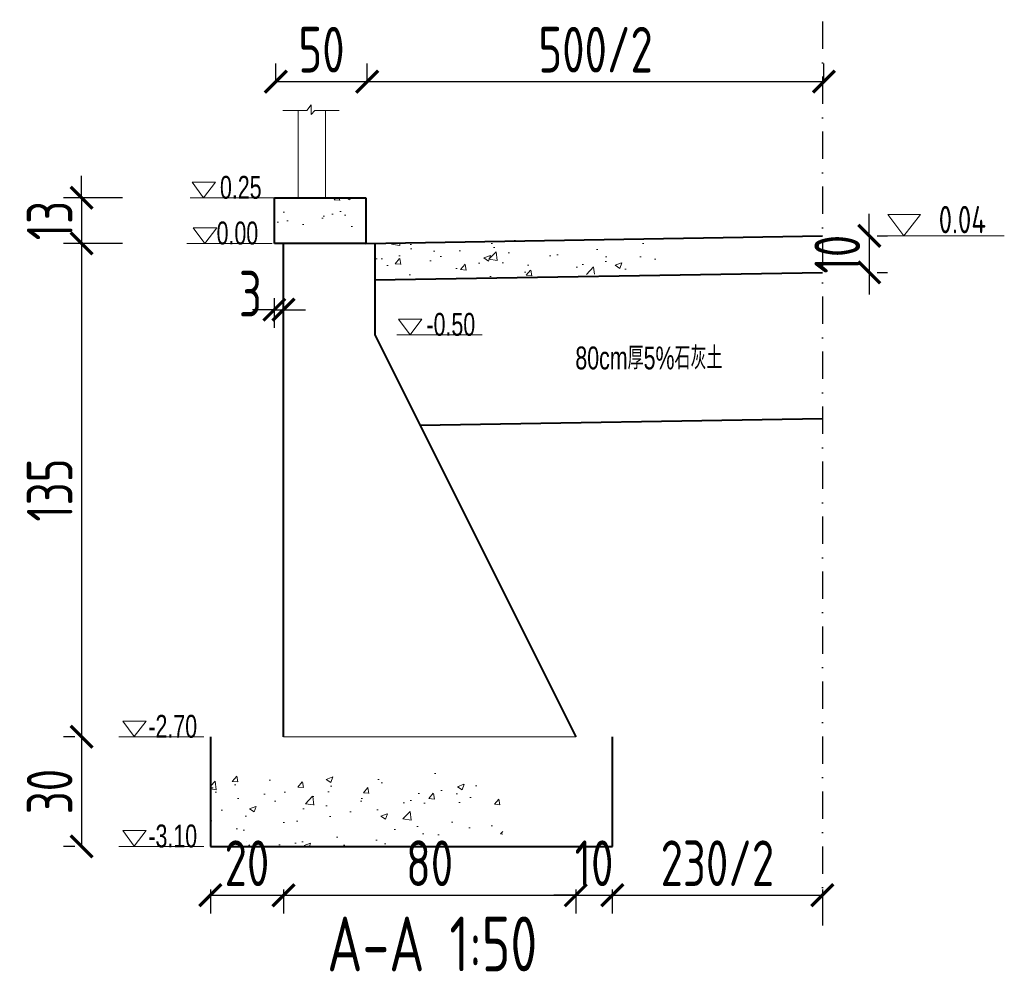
# Model space of a CAD drawing. Header units: inches. Extents: x 97745 to 142261, y 62673 to 100665.
# Tile 54 of 148: x 116458 to 116997, y 78902 to 79424. Entities that reach past the tile are written whole.
import ezdxf

# ---------------------------------------------------------------- set-up
doc = ezdxf.new("R2010")
doc.units = ezdxf.units.IN
doc.header["$MEASUREMENT"] = 0
doc.linetypes.add('DASHDOTX2', pattern=[2, 1, -0.5, 0, -0.5])
doc.layers.get('0').update_dxf_attribs({"lineweight": 15})
for name, color, linetype, lineweight in [('BM1', 7, 'Continuous', 15), ('文字', 7, 'Continuous', 20), ('轮廓线', 1, 'Continuous', 40)]:
    doc.layers.add(name, color=color, linetype=linetype, lineweight=lineweight)
doc.layers.add('轴线', color=3, linetype='DASHDOTX2')
doc.styles.add('HZTXT', font='tssdeng.shx', dxfattribs={"width": 0.75, "bigfont": 'hztxt.shx'})
doc.styles.get("Standard").update_dxf_attribs({"font": 'hztxt_e.shx', "width": 0.7, "bigfont": 'hztxt.shx'})
doc.dimstyles.new('3', dxfattribs={"dimtxt": 25, "dimasz": 12, "dimexe": 10, "dimexo": 30, "dimgap": 5, "dimtad": 1, "dimdec": 0, "dimzin": 0, "dimdsep": 46, "dimtxsty": 'HZTXT', "dimblk": 'ARCHTICK', "dimcen": 0, "dimclrt": 7, "dimazin": 2, "dimtfac": 1, "dimtdec": 0, "dimtix": 1, "dimtmove": 2, "dimatfit": 3, "dimfxl": 250, "dimtolj": 1, "dimtzin": 0, "dimarcsym": 0})

# ---------------------------------------------------------------- blocks, each defined once
blk = doc.blocks.new('_ArchTick')
at = {"color": 0, "linetype": 'ByBlock', "const_width": 0.15}
blk.add_lwpolyline([(-0.5, -0.5), (0.5, 0.5)], dxfattribs=at)
blk = doc.blocks.new('*D541')
at = {"color": 0, "lineweight": -2}
for p, q in [((116562.17, 78947.77), (116562.17, 78934.67)), ((116602.17, 78947.77), (116602.17, 78934.67)), ((116562.17, 78944.67), (116602.17, 78944.67))]:
    blk.add_line(p, q, dxfattribs=at)
at = {"color": 0, "lineweight": -2, "xscale": 12, "yscale": 12, "zscale": 12, "rotation": 180}
blk.add_blockref('_ArchTick', (116562.17, 78944.67), dxfattribs=at)
at = {"color": 0, "lineweight": -2, "xscale": 12, "yscale": 12, "zscale": 12}
blk.add_blockref('_ArchTick', (116602.17, 78944.67), dxfattribs=at)
at = {"color": 7, "insert": (116582.17, 78962.17), "char_height": 25, "attachment_point": 5, "style": 'HZTXT'}
blk.add_mtext('\\A1;20', dxfattribs=at)
blk = doc.blocks.new('*D542')
at = {"color": 0, "lineweight": -2}
for p, q in [((116602.17, 78947.77), (116602.17, 78934.67)), ((116762.17, 78947.77), (116762.17, 78934.67)), ((116602.17, 78944.67), (116762.17, 78944.67))]:
    blk.add_line(p, q, dxfattribs=at)
at = {"color": 0, "lineweight": -2, "xscale": 12, "yscale": 12, "zscale": 12, "rotation": 180}
blk.add_blockref('_ArchTick', (116602.17, 78944.67), dxfattribs=at)
at = {"color": 0, "lineweight": -2, "xscale": 12, "yscale": 12, "zscale": 12}
blk.add_blockref('_ArchTick', (116762.17, 78944.67), dxfattribs=at)
at = {"color": 7, "insert": (116682.17, 78962.17), "char_height": 25, "attachment_point": 5, "style": 'HZTXT'}
blk.add_mtext('\\A1;80', dxfattribs=at)
blk = doc.blocks.new('*D543')
at = {"color": 0, "lineweight": -2}
for p, q in [((116762.17, 78947.77), (116762.17, 78934.67)), ((116782.17, 78947.77), (116782.17, 78934.67)), ((116762.17, 78944.67), (116750.17, 78944.67)), ((116762.17, 78944.67), (116782.17, 78944.67)), ((116782.17, 78944.67), (116794.17, 78944.67))]:
    blk.add_line(p, q, dxfattribs=at)
at = {"color": 0, "lineweight": -2, "xscale": 12, "yscale": 12, "zscale": 12}
blk.add_blockref('_ArchTick', (116762.17, 78944.67), dxfattribs=at)
at = {"color": 0, "lineweight": -2, "xscale": 12, "yscale": 12, "zscale": 12, "rotation": 180}
blk.add_blockref('_ArchTick', (116782.17, 78944.67), dxfattribs=at)
at = {"color": 7, "insert": (116772.17, 78962.17), "char_height": 25, "attachment_point": 5, "style": 'HZTXT'}
blk.add_mtext('\\A1;10', dxfattribs=at)
blk = doc.blocks.new('*D544')
at = {"color": 0, "lineweight": -2}
for p, q in [((116491.7, 79326.42), (116491.7, 79338.42)), ((116514.1, 79326.42), (116481.7, 79326.42)), ((116491.7, 79326.42), (116491.7, 79301.42)), ((116514.1, 79301.42), (116481.7, 79301.42)), ((116491.7, 79301.42), (116491.7, 79289.42))]:
    blk.add_line(p, q, dxfattribs=at)
at = {"color": 0, "lineweight": -2, "xscale": 12, "yscale": 12, "zscale": 12}
for p, rotation in [((116491.7, 79326.42), 270), ((116491.7, 79301.42), 90)]:
    blk.add_blockref('_ArchTick', p, dxfattribs=dict(at, rotation=rotation))
at = {"color": 7, "insert": (116474.2, 79313.92), "char_height": 25, "attachment_point": 5, "rotation": 90, "style": 'HZTXT'}
blk.add_mtext('\\A1;13', dxfattribs=at)
blk = doc.blocks.new('*D545')
at = {"color": 0, "lineweight": -2}
for p, q in [((116487.9, 79301.42), (116481.7, 79301.42)), ((116491.7, 79301.42), (116491.7, 79031.42)), ((116487.9, 79031.42), (116481.7, 79031.42))]:
    blk.add_line(p, q, dxfattribs=at)
at = {"color": 0, "lineweight": -2, "xscale": 12, "yscale": 12, "zscale": 12}
for p, rotation in [((116491.7, 79301.42), 90), ((116491.7, 79031.42), 270)]:
    blk.add_blockref('_ArchTick', p, dxfattribs=dict(at, rotation=rotation))
at = {"color": 7, "insert": (116474.2, 79166.42), "char_height": 25, "attachment_point": 5, "rotation": 90, "style": 'HZTXT'}
blk.add_mtext('\\A1;135', dxfattribs=at)
blk = doc.blocks.new('*D546')
at = {"color": 0, "lineweight": -2}
for p, q in [((116487.9, 79031.42), (116481.7, 79031.42)), ((116491.7, 79031.42), (116491.7, 78971.42)), ((116487.9, 78971.42), (116481.7, 78971.42))]:
    blk.add_line(p, q, dxfattribs=at)
at = {"color": 0, "lineweight": -2, "xscale": 12, "yscale": 12, "zscale": 12}
for p, rotation in [((116491.7, 79031.42), 90), ((116491.7, 78971.42), 270)]:
    blk.add_blockref('_ArchTick', p, dxfattribs=dict(at, rotation=rotation))
at = {"color": 7, "insert": (116474.2, 79001.42), "char_height": 25, "attachment_point": 5, "rotation": 90, "style": 'HZTXT'}
blk.add_mtext('\\A1;30', dxfattribs=at)
blk = doc.blocks.new('三角形')
at = {"layer": '轮廓线', "color": 0, "lineweight": 20}
for p, q in [((24441.9, 199232.1), (24477.5, 199232.1)), ((24459.3, 199208.6), (24441.9, 199232.1)), ((24477.5, 199232.1), (24459.3, 199208.6))]:
    blk.add_line(p, q, dxfattribs=at)
blk = doc.blocks.new('*D547')
at = {"color": 0, "lineweight": -2}
for p, q in [((116922.8, 79305.52), (116922.8, 79317.52)), ((116922.8, 79305.52), (116922.8, 79285.52)), ((116927.17, 79305.52), (116932.8, 79305.52)), ((116922.8, 79285.52), (116922.8, 79273.52)), ((116927.17, 79285.52), (116932.8, 79285.52))]:
    blk.add_line(p, q, dxfattribs=at)
at = {"color": 0, "lineweight": -2, "xscale": 12, "yscale": 12, "zscale": 12}
for p, rotation in [((116922.8, 79305.52), 270), ((116922.8, 79285.52), 90)]:
    blk.add_blockref('_ArchTick', p, dxfattribs=dict(at, rotation=rotation))
at = {"color": 7, "insert": (116905.3, 79295.52), "char_height": 25, "attachment_point": 5, "rotation": 90, "style": 'HZTXT'}
blk.add_mtext('\\A1;10', dxfattribs=at)
blk = doc.blocks.new('*D538')
at = {"color": 0, "lineweight": -2}
for p, q in [((116598, 79390.14), (116598, 79399.94)), ((116648, 79390.14), (116648, 79399.94)), ((116598, 79389.94), (116648, 79389.94))]:
    blk.add_line(p, q, dxfattribs=at)
at = {"color": 0, "lineweight": -2, "xscale": 12, "yscale": 12, "zscale": 12, "rotation": 180}
blk.add_blockref('_ArchTick', (116598, 79389.94), dxfattribs=at)
at = {"color": 0, "lineweight": -2, "xscale": 12, "yscale": 12, "zscale": 12}
blk.add_blockref('_ArchTick', (116648, 79389.94), dxfattribs=at)
at = {"color": 7, "insert": (116623, 79407.44), "char_height": 25, "attachment_point": 5, "style": 'HZTXT'}
blk.add_mtext('\\A1;50', dxfattribs=at)
blk = doc.blocks.new('*D548')
at = {"color": 0, "lineweight": -2}
for p, q in [((116597.17, 79271.42), (116597.17, 79255.14)), ((116602.17, 79271.42), (116602.17, 79255.14)), ((116597.17, 79265.14), (116585.17, 79265.14)), ((116597.17, 79265.14), (116602.17, 79265.14)), ((116602.17, 79265.14), (116614.17, 79265.14))]:
    blk.add_line(p, q, dxfattribs=at)
at = {"color": 0, "lineweight": -2, "xscale": 12, "yscale": 12, "zscale": 12}
blk.add_blockref('_ArchTick', (116597.17, 79265.14), dxfattribs=at)
at = {"color": 0, "lineweight": -2, "xscale": 12, "yscale": 12, "zscale": 12, "rotation": 180}
blk.add_blockref('_ArchTick', (116602.17, 79265.14), dxfattribs=at)
at = {"color": 7, "insert": (116584.07, 79273.89), "char_height": 25, "attachment_point": 5, "style": 'HZTXT'}
blk.add_mtext('\\A1;3', dxfattribs=at)
blk = doc.blocks.new('*D539')
at = {"color": 0, "lineweight": -2}
for p, q in [((116648, 79390.14), (116648, 79399.94)), ((116898, 79390.14), (116898, 79399.94)), ((116648, 79389.94), (116898, 79389.94))]:
    blk.add_line(p, q, dxfattribs=at)
at = {"color": 0, "lineweight": -2, "xscale": 12, "yscale": 12, "zscale": 12, "rotation": 180}
blk.add_blockref('_ArchTick', (116648, 79389.94), dxfattribs=at)
at = {"color": 0, "lineweight": -2, "xscale": 12, "yscale": 12, "zscale": 12}
blk.add_blockref('_ArchTick', (116898, 79389.94), dxfattribs=at)
at = {"color": 7, "insert": (116773, 79407.44), "char_height": 25, "attachment_point": 5, "style": 'HZTXT'}
blk.add_mtext('\\A1;500/2', dxfattribs=at)
blk = doc.blocks.new('*D540')
at = {"color": 0, "lineweight": -2}
for p, q in [((116782.17, 78947.77), (116782.17, 78934.67)), ((116897.17, 78947.77), (116897.17, 78934.67)), ((116782.17, 78944.67), (116897.17, 78944.67))]:
    blk.add_line(p, q, dxfattribs=at)
at = {"color": 0, "lineweight": -2, "xscale": 12, "yscale": 12, "zscale": 12, "rotation": 180}
blk.add_blockref('_ArchTick', (116782.17, 78944.67), dxfattribs=at)
at = {"color": 0, "lineweight": -2, "xscale": 12, "yscale": 12, "zscale": 12}
blk.add_blockref('_ArchTick', (116897.17, 78944.67), dxfattribs=at)
at = {"color": 7, "insert": (116839.67, 78962.17), "char_height": 25, "attachment_point": 5, "style": 'HZTXT'}
blk.add_mtext('\\A1;230/2', dxfattribs=at)

msp = doc.modelspace()

# ---------------------------------------------------------------- hatches: boundary and pattern name
h = msp.add_hatch()
h.set_pattern_fill('AR-CONC', color=256, scale=5, style=0)
h.set_pattern_definition([(50, (69544.11, -21198.784), (35.863009, -3.137607), [3.75, -41.25]), (355, (69544.11, -21198.784), (-6.937567, 37.609607), [3, -33]), (100.4514, (69547.098, -21199.045), (28.925469, 34.471977), [3.18701, -35.057106]), (46.1842, (69544.11, -21188.784), (53.362052, -8.27595), [5.625, -61.875]), (96.6356, (69548.556, -21189.473), (46.733135, 48.705894), [4.780514, -52.58565]), (351.1842, (69544.11, -21188.784), (46.733097, 48.70593), [4.5, -49.5]), (21, (69549.11, -21191.284), (29.8453526, -20.1309445), [3.75, -41.25]), (326, (69549.11, -21191.284), (12.165767, 36.257502), [3, -33]), (71.4514, (69551.596, -21192.96), (42.011131, 16.126525), [3.18701, -35.057106]), (37.5, (69544.109, -21198.784), (0.6079928, 16.6446927), [0, -32.6, 0, -33.5, 0, -33.125]), (7.5, (69544.11, -21198.784), (13.153477, 19.7205856), [0, -19.1, 0, -31.85, 0, -12.625]), (327.5, (69532.96, -21198.784), (26.6911218, -1.1277436), [0, -12.5, 0, -39, 0, -51.75]), (317.5, (69527.96, -21198.784), (29.1593085, 5.005249), [0, -16.25, 0, -25.9, 0, -36.75])])
h.paths.add_polyline_path([(116597.174, 79326.423), (116597.174, 79301.423), (116602.174, 79301.423), (116647.174, 79301.423), (116647.174, 79326.423)])
h = msp.add_hatch()
h.set_pattern_fill('AR-CONC', color=256, scale=5, style=0)
h.set_pattern_definition([(50, (69544.11, -19713.784), (35.863009, -3.137607), [3.75, -41.25]), (355, (69544.11, -19713.784), (-6.937567, 37.609607), [3, -33]), (100.4514, (69547.098, -19714.045), (28.925469, 34.471977), [3.18701, -35.057106]), (46.1842, (69544.11, -19703.784), (53.362052, -8.27595), [5.625, -61.875]), (96.6356, (69548.556, -19704.473), (46.733135, 48.705894), [4.780514, -52.58565]), (351.1842, (69544.11, -19703.784), (46.733097, 48.70593), [4.5, -49.5]), (21, (69549.11, -19706.284), (29.845353, -20.1309445), [3.75, -41.25]), (326, (69549.11, -19706.284), (12.165767, 36.257502), [3, -33]), (71.4514, (69551.596, -19707.96), (42.011131, 16.126525), [3.18701, -35.057106]), (37.5, (69544.109, -19713.784), (0.6079928, 16.6446927), [0, -32.6, 0, -33.5, 0, -33.125]), (7.5, (69544.11, -19713.784), (13.153477, 19.7205856), [0, -19.1, 0, -31.85, 0, -12.625]), (327.5, (69532.96, -19713.784), (26.6911218, -1.1277436), [0, -12.5, 0, -39, 0, -51.75]), (317.5, (69527.96, -19713.784), (29.1593085, 5.005249), [0, -16.25, 0, -25.9, 0, -36.75])])
h.paths.add_polyline_path([(116809.634, 79295.355), (116808.242, 79296.643), (116811.466, 79296.643), (116809.634, 79298.06), (116809.634, 79305.532), (116652.174, 79301.549), (116652.174, 79281.549), (116809.634, 79285.532)])
h = msp.add_hatch()
h.set_pattern_fill('AR-CONC', color=256, scale=5, style=0)
h.set_pattern_definition([(50, (69544.11, -19523.784), (35.863009, -3.137607), [3.75, -41.25]), (355, (69544.11, -19523.784), (-6.937567, 37.609607), [3, -33]), (100.4514, (69547.098, -19524.045), (28.925469, 34.471977), [3.18701, -35.057106]), (46.1842, (69544.11, -19513.784), (53.362052, -8.27595), [5.625, -61.875]), (96.6356, (69548.556, -19514.473), (46.733135, 48.705894), [4.780514, -52.58565]), (351.1842, (69544.11, -19513.784), (46.733097, 48.70593), [4.5, -49.5]), (21, (69549.11, -19516.284), (29.845353, -20.1309445), [3.75, -41.25]), (326, (69549.11, -19516.284), (12.165767, 36.257502), [3, -33]), (71.4514, (69551.596, -19517.96), (42.011131, 16.126525), [3.18701, -35.057106]), (37.5, (69544.109, -19523.784), (0.6079928, 16.6446927), [0, -32.6, 0, -33.5, 0, -33.125]), (7.5, (69544.11, -19523.784), (13.153477, 19.7205856), [0, -19.1, 0, -31.85, 0, -12.625]), (327.5, (69532.96, -19523.784), (26.6911218, -1.1277436), [0, -12.5, 0, -39, 0, -51.75]), (317.5, (69527.96, -19523.784), (29.1593085, 5.005249), [0, -16.25, 0, -25.9, 0, -36.75])])
h.paths.add_polyline_path([(116562.174, 79011.423), (116562.174, 78971.423), (116722.174, 78971.423), (116722.174, 79011.423)])

# ---------------------------------------------------------------- linework, layer by layer
for p, q in [((116610.166, 79374.084), (116601.825, 79374.084)), ((116601.825, 79374.084), (116615.022, 79374.084)), ((116610.166, 79326.423), (116610.166, 79374.084)), ((116615.022, 79374.084), (116617.252, 79377.165)), ((116617.252, 79377.165), (116617.252, 79372.038)), ((116617.252, 79372.038), (116619.358, 79374.084)), ((116619.358, 79374.084), (116632.618, 79374.084)), ((116625.166, 79326.423), (116625.166, 79374.084)), ((116597.821, 79326.423), (116551.187, 79326.423)), ((116595.975, 79301.423), (116549.342, 79301.423)), ((116710.85, 79251.423), (116664.216, 79251.423)), ((116558.637, 79031.423), (116512.004, 79031.423)), ((116558.637, 78971.423), (116512.004, 78971.423))]:
    msp.add_line(p, q)
at = {"layer": 'BM1'}
msp.add_line((116602.174, 79031.423), (116762.174, 79031.423), dxfattribs=at)
msp.add_lwpolyline([(116652.174, 79251.423), (116652.174, 79301.505), (116647.174, 79301.423), (116602.174, 79301.423), (116602.174, 79031.423), (116762.174, 79031.423)], close=True, dxfattribs=at)
at = {"layer": '文字', "ltscale": 0.5}
msp.add_line((116996.716, 79305.532), (116932.15, 79305.532), dxfattribs=at)
at = {"layer": '轮廓线'}
for p, q in [((116597.174, 79301.423), (116597.174, 79326.423)), ((116597.174, 79326.423), (116647.174, 79326.423)), ((116647.174, 79326.423), (116647.174, 79301.423)), ((116647.174, 79301.423), (116897.174, 79305.515)), ((116647.174, 79301.423), (116597.174, 79301.423)), ((116602.174, 79031.423), (116602.174, 79301.423)), ((116652.174, 79301.423), (116652.174, 79251.423)), ((116652.174, 79281.549), (116897.174, 79285.516)), ((116652.174, 79251.423), (116762.174, 79031.423)), ((116676.916, 79201.94), (116897.174, 79205.505)), ((116562.174, 79031.423), (116562.174, 78971.423)), ((116782.174, 78971.423), (116782.174, 79031.423)), ((116562.174, 78971.423), (116782.174, 78971.423))]:
    msp.add_line(p, q, dxfattribs=at)
at = {"layer": '轴线', "ltscale": 15}
msp.add_line((116897.174, 79422.811), (116897.174, 78928.038), dxfattribs=at)

# ---------------------------------------------------------------- block references
at = {"xscale": 0.3600000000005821, "yscale": 0.3600000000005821, "zscale": 0.36}
for p in [(107753.058, 7611.344), (107753.713, 7586.344), (107866.087, 7536.344), (107715.125, 7316.463), (107715.125, 7256.463)]:
    msp.add_blockref('三角形', p, dxfattribs=at)
at = {"layer": '轮廓线', "color": 0, "xscale": 0.5, "yscale": 0.5, "zscale": 0.5}
msp.add_blockref('三角形', (104712.019, -20298.744), dxfattribs=at)

# ---------------------------------------------------------------- texts
at = {"width": 0.7}
for s, p in [('0.25', (116567.421, 79325.861)), ('0.00', (116565.575, 79300.861)), ('-0.50', (116680.449, 79250.861)), ('80cm厚5%%%石灰土', (116761.923, 79232.464)), ('-2.70', (116528.237, 79030.861)), ('-3.10', (116528.237, 78970.861))]:
    msp.add_text(s, height=12.5, dxfattribs=at).set_placement(p)
at = {"layer": '文字', "ltscale": 0.5, "style": 'HZTXT', "width": 0.75}
msp.add_text('0.04', height=15, dxfattribs=at).set_placement((116960.796, 79306.948))
at = {"layer": '文字', "style": 'HZTXT', "width": 0.75}
msp.add_text('A-A 1:50', height=30, dxfattribs=at).set_placement((116626.139, 78903.01))

# ---------------------------------------------------------------- dimensions: what is measured, and where the dimension line sits
for base, p1, p2, text, picture, middle in [((116647.996, 79389.942), (116597.996, 79360.14), (116647.996, 79360.14), '50', '*D538', (116622.996, 79407.442)), ((116897.996, 79389.942), (116647.996, 79360.14), (116897.996, 79360.14), '500/2', '*D539', (116772.996, 79407.442)), ((116897.174, 78944.674), (116782.174, 78977.774), (116897.174, 78977.774), '230/2', '*D540', (116839.674, 78962.174))]:
    dim = msp.add_linear_dim(base=base, p1=p1, p2=p2, text=text, dimstyle='3', override={"dimlfac": 0.5})
    dim.commit()
    dim.dimension.update_dxf_attribs({"geometry": picture, "text_midpoint": middle})
for base, p1, p2, picture, middle in [((116491.7023173, 79301.423029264), (116544.097668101, 79326.423029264), (116544.097668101, 79301.423029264), '*D544', (116474.2023173, 79313.923029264)), ((116491.702, 79031.423), (116517.9, 79301.423), (116517.9, 79031.423), '*D545', (116474.202, 79166.423)), ((116491.702, 78971.423), (116517.9, 79031.423), (116517.9, 78971.423), '*D546', (116474.202, 79001.423))]:
    dim = msp.add_linear_dim(base=base, p1=p1, p2=p2, angle=90, dimstyle='3', override={"dimlfac": 0.5})
    dim.commit()
    dim.dimension.update_dxf_attribs({"geometry": picture, "text_midpoint": middle})
dim = msp.add_aligned_dim(p1=(116897.174, 79305.515), p2=(116897.174, 79285.516), distance=25.624, dimstyle='3', override={"dimlfac": 0.5})
dim.commit()
dim.dimension.update_dxf_attribs({"geometry": '*D547', "text_midpoint": (116905.297, 79295.515)})
dim = msp.add_linear_dim(base=(116602.173816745, 79265.140984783), p1=(116597.173816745, 79301.423029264), p2=(116602.173816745, 79301.423029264), dimstyle='3', override={"dimlfac": 0.5})
dim.commit()
dim.dimension.update_dxf_attribs({"geometry": '*D548', "text_midpoint": (116584.068987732, 79273.890984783), "dimtype": 160})
for base, p1, p2, picture, middle in [((116602.174, 78944.674), (116562.174, 78977.774), (116602.174, 78977.774), '*D541', (116582.174, 78962.174)), ((116762.174, 78944.674), (116602.174, 78977.774), (116762.174, 78977.774), '*D542', (116682.174, 78962.174)), ((116782.174, 78944.674), (116762.174, 78977.774), (116782.174, 78977.774), '*D543', (116772.174, 78962.174))]:
    dim = msp.add_linear_dim(base=base, p1=p1, p2=p2, dimstyle='3', override={"dimlfac": 0.5})
    dim.commit()
    dim.dimension.update_dxf_attribs({"geometry": picture, "text_midpoint": middle})

doc.saveas('drawing.dxf')
